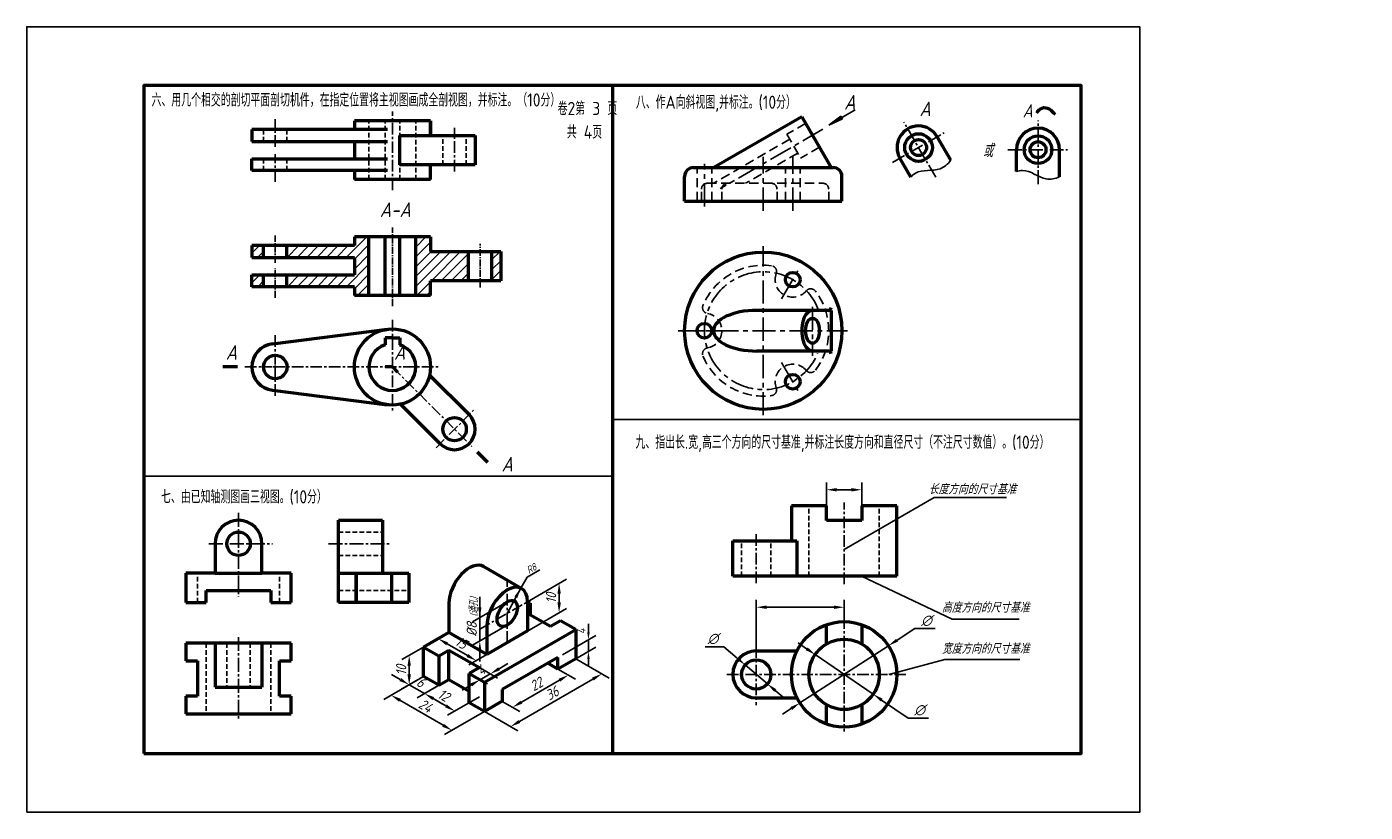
# Model space of a CAD drawing. Header units: millimetres. Extents: x 0 to 457, y 0 to 268.
import ezdxf

# ---------------------------------------------------------------- set-up
doc = ezdxf.new("R2010")
doc.units = ezdxf.units.MM
doc.header["$LTSCALE"] = 0.25
for name, pattern in [('ACAD_ISO04W100', [30, 24, -3, 0, -3]), ('CENTER', [50.8, 31.75, -6.35, 6.35, -6.35]), ('CENTER2', [28.575, 19.05, -3.175, 3.175, -3.175]), ('DASHED', [19.05, 12.7, -6.35]), ('HIDDEN', [9.525, 6.35, -3.175])]:
    doc.linetypes.add(name, pattern=pattern)
doc.layers.get('Defpoints').update_dxf_attribs({"lineweight": 25})
for name, color, linetype, lineweight in [('中心线', 1, 'ACAD_ISO04W100', 25), ('图层1', 7, 'Continuous', 50), ('图层8', 5, 'Continuous', 25), ('答案层', 1, 'Continuous', 25), ('粗实线', 210, 'Continuous', 50), ('粗实线层', 7, 'Continuous', 50), ('粗线层', 7, 'Continuous', 50), ('虚线层', 7, 'DASHED', 25)]:
    doc.layers.add(name, color=color, linetype=linetype, lineweight=lineweight)
for name, color, linetype in [('尺寸层', 221, 'Continuous'), ('点画线层', 7, 'CENTER'), ('细实线', 7, 'Continuous'), ('细实线层', 7, 'Continuous')]:
    doc.layers.add(name, color=color, linetype=linetype)
doc.styles.add('dim', font='gbeitc.shx', dxfattribs={"height": 3.5})
doc.styles.add('工程字体', font='gbenor.shx', dxfattribs={"bigfont": 'gbcbig.shx'})
doc.styles.add('工程字体（斜）', font='gbeitc.shx', dxfattribs={"bigfont": 'gbcbig.shx'})
doc.styles.add('工程斜体', font='gbeitc.shx', dxfattribs={"bigfont": 'gbcbig.shx'})
doc.dimstyles.new('gb35', dxfattribs={"dimtxt": 3.5, "dimasz": 3.5, "dimexe": 2.5, "dimexo": 0, "dimgap": 1, "dimtad": 1, "dimtxsty": '工程斜体', "dimcen": 0, "dimadec": 0, "dimazin": 0, "dimtfac": 1, "dimtmove": 0, "dimatfit": 3, "dimfxl": 0, "dimarcsym": 0})

# ---------------------------------------------------------------- blocks, each defined once
blk = doc.blocks.new('jt')
h = blk.add_hatch(color=256)
h.paths.add_polyline_path([(0, 0), (-0.76, -7.26), (0, -7.26)])
h.paths.add_polyline_path([(0, 0), (0, -7.26), (0.76, -7.26)])
for p, q in [((-0.76, -7.26), (0, 0)), ((0.76, -7.26), (0, 0)), ((0, -7.26), (-0.76, -7.26)), ((0, -7.26), (0.76, -7.26))]:
    blk.add_line(p, q)
blk = doc.blocks.new('*D11')
at = {"layer": 'Defpoints', "color": 0, "ltscale": 0.5}
for p in [(135.48, 46.33), (140.68, 43.33), (135.78, 40.5)]:
    blk.add_point(p, dxfattribs=at)
at = {"layer": '尺寸层', "color": 0, "lineweight": -2, "ltscale": 0.5}
for p, q in [((127.55, 45.25), (124.52, 47)), ((135.48, 46.33), (128.08, 42.06)), ((130.58, 43.5), (135.78, 40.5)), ((140.68, 43.33), (133.28, 39.06)), ((138.81, 38.75), (141.84, 37))]:
    blk.add_line(p, q, dxfattribs=at)
at = {"layer": '尺寸层', "color": 0, "ltscale": 0.5}
for points in [[(127.84, 45.76), (127.26, 44.75), (130.58, 43.5)], [(139.1, 39.26), (138.52, 38.25), (135.78, 40.5)]]:
    blk.add_solid(points, dxfattribs=at)
at = {"layer": '尺寸层', "color": 0, "ltscale": 0.5, "insert": (134.55, 44.39), "char_height": 3.5, "attachment_point": 5, "rotation": 330, "style": '工程斜体'}
blk.add_mtext('6', dxfattribs=at)
blk = doc.blocks.new('*D12')
at = {"layer": 'Defpoints', "color": 0, "ltscale": 0.5}
for p in [(144.14, 45.33), (154.54, 39.33), (146.17, 34.5)]:
    blk.add_point(p, dxfattribs=at)
at = {"layer": '尺寸层', "color": 0, "lineweight": -2, "ltscale": 0.5}
for p, q in [((144.14, 45.33), (133.28, 39.06)), ((138.81, 38.75), (143.14, 36.25)), ((154.54, 39.33), (143.67, 33.06))]:
    blk.add_line(p, q, dxfattribs=at)
at = {"layer": '尺寸层', "color": 0, "ltscale": 0.5}
for points in [[(139.1, 39.26), (138.52, 38.25), (135.78, 40.5)], [(143.43, 36.76), (142.85, 35.75), (146.17, 34.5)]]:
    blk.add_solid(points, dxfattribs=at)
at = {"layer": '尺寸层', "color": 0, "ltscale": 0.5, "insert": (142.35, 39.89), "char_height": 3.5, "attachment_point": 5, "rotation": 330, "style": '工程斜体'}
blk.add_mtext('12', dxfattribs=at)
blk = doc.blocks.new('*D13')
at = {"layer": 'Defpoints', "color": 0, "ltscale": 0.5}
for p in [(135.48, 46.33), (156.27, 34.33), (145.18, 27.93)]:
    blk.add_point(p, dxfattribs=at)
at = {"layer": '尺寸层', "color": 0, "lineweight": -2, "ltscale": 0.5}
for p, q in [((135.48, 46.33), (121.89, 38.49)), ((127.42, 38.18), (142.14, 29.68)), ((156.27, 34.33), (142.68, 26.49))]:
    blk.add_line(p, q, dxfattribs=at)
at = {"layer": '尺寸层', "color": 0, "ltscale": 0.5}
for points in [[(127.71, 38.68), (127.13, 37.67), (124.39, 39.93)], [(142.44, 30.18), (141.85, 29.17), (145.18, 27.93)]]:
    blk.add_solid(points, dxfattribs=at)
at = {"layer": '尺寸层', "color": 0, "ltscale": 0.5, "insert": (136.16, 36.31), "char_height": 3.5, "attachment_point": 5, "rotation": 330, "style": '工程斜体'}
blk.add_mtext('24', dxfattribs=at)
blk = doc.blocks.new('*D14')
at = {"layer": 'Defpoints', "color": 0, "ltscale": 0.5}
for p in [(181.38, 48.83), (184.92, 46.79), (162.33, 37.83)]:
    blk.add_point(p, dxfattribs=at)
at = {"layer": '尺寸层', "color": 0, "lineweight": -2, "ltscale": 0.5}
for p, q in [((181.38, 48.83), (187.42, 45.35)), ((168.89, 37.54), (181.88, 45.04)), ((162.33, 37.83), (168.36, 34.35))]:
    blk.add_line(p, q, dxfattribs=at)
at = {"layer": '尺寸层', "color": 0, "ltscale": 0.5}
for points in [[(181.59, 45.55), (182.18, 44.54), (184.92, 46.79)], [(168.6, 38.05), (169.19, 37.04), (165.86, 35.79)]]:
    blk.add_solid(points, dxfattribs=at)
at = {"layer": '尺寸层', "color": 0, "ltscale": 0.5, "insert": (174.01, 43.68), "char_height": 3.5, "attachment_point": 5, "rotation": 30, "style": '工程斜体'}
blk.add_mtext('22', dxfattribs=at)
blk = doc.blocks.new('*D15')
at = {"layer": 'Defpoints', "color": 0, "ltscale": 0.5}
for p in [(187.45, 52.33), (196.34, 47.2), (156.27, 34.33)]:
    blk.add_point(p, dxfattribs=at)
at = {"layer": '尺寸层', "color": 0, "lineweight": -2, "ltscale": 0.5}
for p, q in [((187.45, 52.33), (198.84, 45.75)), ((168.2, 30.95), (193.31, 45.45)), ((156.27, 34.33), (167.67, 27.75))]:
    blk.add_line(p, q, dxfattribs=at)
at = {"layer": '尺寸层', "color": 0, "ltscale": 0.5}
for points in [[(193.02, 45.95), (193.6, 44.94), (196.34, 47.2)], [(167.91, 31.45), (168.49, 30.44), (165.17, 29.2)]]:
    blk.add_solid(points, dxfattribs=at)
at = {"layer": '尺寸层', "color": 0, "ltscale": 0.5, "insert": (179.38, 40.58), "char_height": 3.5, "attachment_point": 5, "rotation": 30, "style": '工程斜体'}
blk.add_mtext('36', dxfattribs=at)
blk = doc.blocks.new('*D16')
at = {"layer": 'Defpoints', "color": 0, "ltscale": 0.5}
for p in [(181.77, 78.06), (170.99, 71.83), (170.99, 61.83)]:
    blk.add_point(p, dxfattribs=at)
at = {"layer": '尺寸层', "color": 0, "lineweight": -2, "ltscale": 0.5}
for p, q in [((170.99, 71.83), (184.27, 79.5)), ((181.77, 71.56), (181.77, 74.56)), ((170.99, 61.83), (184.27, 69.5))]:
    blk.add_line(p, q, dxfattribs=at)
at = {"layer": '尺寸层', "color": 0, "ltscale": 0.5}
for points in [[(181.19, 74.56), (182.36, 74.56), (181.77, 78.06)], [(181.19, 71.56), (182.36, 71.56), (181.77, 68.06)]]:
    blk.add_solid(points, dxfattribs=at)
at = {"layer": '尺寸层', "color": 0, "ltscale": 0.5, "insert": (179.02, 73.06), "char_height": 3.5, "attachment_point": 5, "rotation": 90, "style": '工程斜体'}
blk.add_mtext('10', dxfattribs=at)
blk = doc.blocks.new('*D17')
at = {"layer": 'Defpoints', "color": 0, "ltscale": 0.5}
for p in [(164.06, 71.83), (154.69, 66.42), (164.06, 63.83)]:
    blk.add_point(p, dxfattribs=at)
at = {"layer": '尺寸层', "color": 0, "lineweight": -2, "ltscale": 0.5}
for p, q in [((154.69, 69.92), (154.69, 73.42)), ((164.06, 71.83), (152.19, 64.98)), ((154.69, 58.42), (154.69, 66.42)), ((164.06, 63.83), (152.19, 56.98)), ((154.69, 54.92), (154.69, 51.42))]:
    blk.add_line(p, q, dxfattribs=at)
at = {"layer": '尺寸层', "color": 0, "ltscale": 0.5}
for points in [[(154.11, 69.92), (155.27, 69.92), (154.69, 66.42)], [(154.11, 54.92), (155.27, 54.92), (154.69, 58.42)]]:
    blk.add_solid(points, dxfattribs=at)
at = {"layer": '尺寸层', "color": 0, "ltscale": 0.5, "insert": (151.94, 62.42), "char_height": 3.5, "attachment_point": 5, "rotation": 90, "style": '工程斜体'}
blk.add_mtext('%%C8', dxfattribs=at)
blk = doc.blocks.new('*D10')
at = {"layer": 'Defpoints', "color": 0, "ltscale": 0.5}
for p in [(135.48, 56.33), (130.58, 53.5), (135.48, 46.33)]:
    blk.add_point(p, dxfattribs=at)
at = {"layer": '尺寸层', "color": 0, "lineweight": -2, "ltscale": 0.5}
for p, q in [((135.48, 56.33), (128.08, 52.06)), ((135.48, 46.33), (128.08, 42.06)), ((130.58, 47), (130.58, 50))]:
    blk.add_line(p, q, dxfattribs=at)
at = {"layer": '尺寸层', "color": 0, "ltscale": 0.5}
for points in [[(129.99, 50), (131.16, 50), (130.58, 53.5)], [(129.99, 47), (131.16, 47), (130.58, 43.5)]]:
    blk.add_solid(points, dxfattribs=at)
at = {"layer": '尺寸层', "color": 0, "ltscale": 0.5, "insert": (127.83, 48.5), "char_height": 3.5, "attachment_point": 5, "rotation": 90, "style": '工程斜体'}
blk.add_mtext('10', dxfattribs=at)
blk = doc.blocks.new('*D18')
at = {"layer": 'Defpoints', "color": 0, "ltscale": 0.5}
for p in [(144.14, 61.33), (153.47, 51.72), (157.13, 53.83)]:
    blk.add_point(p, dxfattribs=at)
at = {"layer": '尺寸层', "color": 0, "lineweight": -2, "ltscale": 0.5}
for p, q in [((144.14, 61.33), (137.98, 57.77)), ((143.51, 57.47), (150.44, 53.47)), ((157.13, 53.83), (150.97, 50.27))]:
    blk.add_line(p, q, dxfattribs=at)
at = {"layer": '尺寸层', "color": 0, "ltscale": 0.5}
for points in [[(143.8, 57.97), (143.22, 56.96), (140.48, 59.22)], [(150.73, 53.97), (150.14, 52.96), (153.47, 51.72)]]:
    blk.add_solid(points, dxfattribs=at)
at = {"layer": '尺寸层', "color": 0, "ltscale": 0.5, "insert": (148.35, 57.85), "char_height": 3.5, "attachment_point": 5, "rotation": 330, "style": '工程斜体'}
blk.add_mtext('15', dxfattribs=at)
blk = doc.blocks.new('*D19')
at = {"layer": 'Defpoints', "color": 0, "ltscale": 0.5}
for p in [(151.07, 47.33), (154.54, 49.33), (158.24, 47.19)]:
    blk.add_point(p, dxfattribs=at)
at = {"layer": '尺寸层', "color": 0, "lineweight": -2, "ltscale": 0.5}
for p, q in [((161.28, 48.94), (164.31, 50.69)), ((151.07, 47.33), (157.28, 43.75)), ((154.54, 49.33), (160.74, 45.75)), ((154.78, 45.19), (158.24, 47.19)), ((151.75, 43.44), (148.72, 41.69))]:
    blk.add_line(p, q, dxfattribs=at)
at = {"layer": '尺寸层', "color": 0, "ltscale": 0.5}
for points in [[(160.98, 49.45), (161.57, 48.44), (158.24, 47.19)], [(151.46, 43.95), (152.04, 42.94), (154.78, 45.19)]]:
    blk.add_solid(points, dxfattribs=at)
at = {"layer": '尺寸层', "color": 0, "ltscale": 0.5, "insert": (155.14, 48.57), "char_height": 3.5, "attachment_point": 5, "rotation": 30, "style": '工程斜体'}
blk.add_mtext('4', dxfattribs=at)

msp = doc.modelspace()

# ---------------------------------------------------------------- hatches: boundary and pattern name
at = {"layer": '答案层', "ltscale": 0.5}
h = msp.add_hatch(dxfattribs=at)
h.set_pattern_fill('ANSI31', color=6, scale=0.75, style=0)
h.set_pattern_definition([(45, (24.128, -94.3545), (-1.683798, 1.683798), [])])
h.paths.add_polyline_path([(80.851, 193.315), (76.851, 193.315), (76.851, 189.315), (80.851, 189.315)])
h.paths.add_polyline_path([(80.851, 183.315), (76.851, 183.315), (76.851, 179.315), (80.851, 179.315)])
h.paths.add_polyline_path([(88.851, 183.315), (88.851, 179.315), (111.851, 179.315), (111.851, 176.315), (116.851, 176.315), (116.851, 196.315), (111.851, 196.315), (111.851, 193.315), (88.851, 193.315), (88.851, 189.315), (111.851, 189.315), (111.851, 183.315)])
h.paths.add_polyline_path([(137.851, 191.315), (137.851, 196.315), (132.851, 196.315), (132.851, 176.315), (137.851, 176.315), (137.851, 181.315), (150.851, 181.315), (150.851, 191.315)])
h.paths.add_polyline_path([(158.851, 181.315), (161.851, 181.315), (161.851, 191.315), (158.851, 191.315)])

# ---------------------------------------------------------------- linework, layer by layer
at = {"color": 7}
msp.add_line((282.838, 239.635), (273.872, 234.459), dxfattribs=at)
msp.add_lwpolyline([(0, 0), (380, 0), (380, 268), (0, 268)], close=True, dxfattribs=at)
at = {"layer": '中心线', "color": 7}
msp.add_line((238.976, 164.303), (226.059, 164.303), dxfattribs=at)
at = {"layer": '图层1', "color": 7}
msp.add_arc((273.638, 172.239), 1, 270, 0, dxfattribs=at)
at = {"layer": '尺寸层', "color": 7, "ltscale": 0.5}
for p, q in [((170.828, 80.206), (175.158, 82.706)), ((168.67, 76.469), (170.828, 80.206)), ((191.785, 61.36), (191.785, 64.324)), ((182.956, 53.742), (194.285, 60.283)), ((187.445, 52.334), (194.285, 56.283)), ((191.785, 54.84), (191.785, 58.84)), ((191.785, 52.32), (191.785, 50.19))]:
    msp.add_line(p, q, dxfattribs=at)
for points in [[(191.365, 61.36), (192.205, 61.36), (191.785, 58.84)], [(191.365, 52.32), (192.205, 52.32), (191.785, 54.84)]]:
    msp.add_solid(points, dxfattribs=at)
at = {"layer": '点画线层', "color": 7, "ltscale": 0.5}
for p, q in [((124.851, 212.236), (124.851, 239.147)), ((84.851, 227.037), (84.851, 236.423)), ((146.064, 218.678), (146.064, 233.494)), ((84.851, 215.151), (84.851, 224.513)), ((124.851, 168.034), (124.851, 136.739)), ((84.851, 162.759), (84.851, 152.717)), ((74.472, 151.914), (83.824, 151.914)), ((84.126, 151.914), (140.825, 151.914)), ((84.851, 152.416), (84.851, 141.544)), ((124.851, 151.914), (152, 124.765)), ((139.739, 124.376), (152.506, 137.143)), ((279.089, 77.839), (279.089, 105.706)), ((249.089, 78.203), (249.089, 95.132)), ((164.062, 57.834), (164.062, 78.585)), ((154.691, 62.423), (173.092, 73.047)), ((279.089, 66.519), (279.089, 27.54)), ((249.089, 56.64), (249.089, 36.549)), ((300.202, 47.03), (239.077, 47.03))]:
    msp.add_line(p, q, dxfattribs=at)
at = {"layer": '点画线层', "color": 7}
for p, q in [((271.846, 233.013), (236.814, 212.787)), ((261.536, 205.177), (261.536, 224.076)), ((231.381, 206.65), (231.381, 221.256)), ((251.484, 205.19), (251.484, 223.603)), ((251.484, 135.438), (251.484, 193.161)), ((257.739, 175.136), (263.324, 184.81)), ((268.292, 172.478), (268.292, 155.753)), ((222.369, 164.303), (280.264, 164.303)), ((257.739, 153.47), (263.383, 143.695))]:
    msp.add_line(p, q, dxfattribs=at)
at = {"layer": '点画线层', "color": 1, "linetype": 'CENTER2', "ltscale": 0.5}
for p, q in [((84.851, 187.448), (84.851, 196.824)), ((124.851, 172.636), (124.851, 199.547)), ((84.851, 175.551), (84.851, 185.645))]:
    msp.add_line(p, q, dxfattribs=at)
at = {"layer": '点画线层', "color": 7}
msp.add_arc((251.484, 164.303), 20.104, 20.18324, 337.25834, dxfattribs=at)
at = {"layer": '答案层', "color": 1, "linetype": 'CENTER2'}
for p, q in [((310.357, 216.649), (299.514, 235.428)), ((345.29, 214.329), (345.29, 236.013)), ((295.578, 221.653), (313.251, 231.857)), ((334.994, 226.052), (355.401, 226.052))]:
    msp.add_line(p, q, dxfattribs=at)
at = {"layer": '答案层', "color": 1, "lineweight": 50}
for p, q in [((315.501, 222.447), (310.864, 230.478)), ((337.936, 218.572), (337.936, 226.052)), ((352.644, 216.778), (352.644, 226.052)), ((301.866, 216.647), (298.127, 223.125))]:
    msp.add_line(p, q, dxfattribs=at)
at = {"layer": '答案层', "lineweight": 50}
for p, q in [((111.851, 193.315), (76.851, 193.315)), ((76.851, 193.315), (76.851, 189.315)), ((80.851, 189.315), (80.851, 193.315)), ((88.851, 189.315), (88.851, 193.315)), ((137.851, 196.315), (111.851, 196.315)), ((111.851, 196.315), (111.851, 193.315)), ((116.851, 176.315), (116.851, 196.315)), ((122.351, 176.315), (122.351, 196.315)), ((127.351, 176.315), (127.351, 196.315)), ((132.851, 176.315), (132.851, 196.315)), ((137.851, 196.315), (137.851, 191.315)), ((76.851, 189.315), (111.851, 189.315)), ((111.851, 189.315), (111.851, 183.315)), ((137.851, 191.315), (161.851, 191.315)), ((150.851, 181.315), (150.851, 191.315)), ((158.851, 181.315), (158.851, 191.315)), ((161.851, 191.315), (161.851, 181.315)), ((76.851, 183.315), (111.851, 183.315)), ((76.851, 179.315), (76.851, 183.315)), ((80.851, 179.315), (80.851, 183.315)), ((88.851, 179.315), (88.851, 183.315)), ((111.851, 179.315), (76.851, 179.315)), ((111.851, 179.315), (111.851, 176.315)), ((137.851, 176.315), (137.851, 181.315)), ((161.851, 181.315), (137.851, 181.315)), ((137.851, 176.315), (111.851, 176.315)), ((71.972, 151.914), (66.972, 151.914)), ((124.851, 151.914), (122.351, 151.914)), ((124.851, 151.914), (126.618, 150.146)), ((153.768, 122.997), (157.303, 119.461)), ((106.481, 99.599), (121.481, 99.599)), ((106.481, 71.599), (106.481, 99.599)), ((121.481, 99.599), (121.481, 81.599)), ((64.311, 91.599), (64.311, 81.599)), ((80.311, 81.599), (80.311, 91.599)), ((64.311, 81.599), (54.311, 81.599)), ((54.311, 81.599), (54.311, 71.599)), ((64.311, 81.599), (80.311, 81.599)), ((90.311, 81.599), (80.311, 81.599)), ((90.311, 71.599), (90.311, 81.599)), ((106.481, 81.599), (130.481, 81.599)), ((112.481, 71.599), (112.481, 81.599)), ((112.481, 81.599), (112.481, 71.599)), ((124.481, 81.599), (124.481, 71.599)), ((130.481, 81.599), (130.481, 71.599)), ((61.311, 71.599), (61.311, 75.599)), ((61.311, 75.599), (83.311, 75.599)), ((83.311, 75.599), (83.311, 71.599)), ((54.311, 71.599), (61.311, 71.599)), ((83.311, 71.599), (90.311, 71.599)), ((130.481, 71.599), (106.481, 71.599)), ((54.311, 57.625), (54.311, 51.625)), ((90.311, 57.625), (54.311, 57.625)), ((64.311, 57.625), (64.311, 42.625)), ((80.311, 57.625), (80.311, 42.625)), ((90.311, 51.625), (90.311, 57.625)), ((54.311, 51.625), (58.311, 51.625)), ((58.311, 51.625), (58.311, 42.625)), ((86.311, 39.625), (86.311, 51.625)), ((86.311, 51.625), (90.311, 51.625)), ((58.311, 42.625), (58.311, 39.625)), ((64.311, 42.625), (80.311, 42.625)), ((58.311, 39.625), (54.311, 39.625)), ((54.311, 39.625), (54.311, 33.625)), ((90.311, 39.625), (86.311, 39.625)), ((90.311, 33.625), (90.311, 39.625)), ((54.311, 33.625), (90.311, 33.625))]:
    msp.add_line(p, q, dxfattribs=at)
at = {"layer": '答案层', "color": 1, "linetype": 'CENTER2', "ltscale": 0.5}
msp.add_line((154.851, 179.078), (154.851, 193.894), dxfattribs=at)
at = {"layer": '答案层'}
for p, q in [((273.089, 104.543), (273.089, 112.525)), ((281.589, 110.025), (276.589, 110.025)), ((285.089, 104.543), (285.089, 112.525)), ((279.089, 89.615), (309.847, 107.373)), ((309.847, 107.373), (334.556, 107.373)), ((284.992, 80.543), (315.958, 65.889)), ((249.089, 56.64), (249.089, 72.444)), ((252.589, 69.944), (275.589, 69.944)), ((279.089, 66.519), (279.089, 72.444)), ((315.958, 65.889), (338.865, 65.889)), ((303.278, 62.644), (297.153, 58.69)), ((310.184, 62.644), (303.278, 62.644)), ((231.62, 56.45), (238.016, 56.45)), ((238.016, 56.45), (242.615, 52.537)), ((266.293, 55.776), (263.403, 57.751)), ((263.967, 37.267), (294.212, 56.792)), ((269.182, 53.801), (288.996, 40.258)), ((294.332, 47.03), (313.47, 52.158)), ((313.47, 52.158), (339.052, 52.158)), ((252.898, 43.79), (245.281, 50.269)), ((255.563, 41.522), (258.229, 39.254)), ((300.906, 32.118), (291.886, 38.283)), ((261.026, 35.369), (258.085, 33.471)), ((307.885, 32.118), (300.906, 32.118))]:
    msp.add_line(p, q, dxfattribs=at)
at = {"layer": '答案层', "linetype": 'CENTER2'}
for p, q in [((72.311, 102.145), (72.311, 73.451)), ((62.191, 91.599), (83.927, 91.599)), ((103.068, 91.599), (124.481, 91.599)), ((72.311, 59.775), (72.311, 31.429))]:
    msp.add_line(p, q, dxfattribs=at)
at = {"layer": '答案层', "linetype": 'HIDDEN'}
for p, q in [((106.481, 95.599), (121.481, 95.599)), ((106.481, 87.599), (121.481, 87.599)), ((58.311, 71.599), (58.311, 81.599)), ((86.311, 71.599), (86.311, 81.599)), ((106.481, 75.599), (130.481, 75.599)), ((61.311, 57.625), (61.311, 33.625)), ((68.311, 57.625), (68.311, 42.625)), ((76.311, 57.625), (76.311, 42.625)), ((83.311, 57.625), (83.311, 33.625))]:
    msp.add_line(p, q, dxfattribs=at)
at = {"layer": '答案层', "lineweight": 50}
msp.add_lwpolyline([(344.922, 238.627, -0.4534007), (349.132, 240.008, -0.0155381), (351.102, 238.238, -1.0628414)], format="xyb", dxfattribs=at)
at = {"layer": '答案层', "color": 1, "lineweight": 20}
for points in [[(66.972, 151.914, 0, 0, 0), (66.972, 155.919, 0.7, 0, 0), (66.972, 158.919, 0, 0, 0)], [(157.303, 119.461, 0, 0, 0), (160.135, 122.293, 0.7, 0, 0), (162.257, 124.415, 0, 0, 0)]]:
    msp.add_lwpolyline(points, format="xyseb", dxfattribs=at)
at = {"layer": '答案层', "color": 1, "lineweight": 50}
for centre, radius in [((304.495, 226.802), 4.72), ((304.495, 226.802), 2.72), ((345.29, 226.052), 4.72), ((345.29, 226.052), 2.72)]:
    msp.add_circle(centre, radius, dxfattribs=at)
at = {"layer": '答案层', "lineweight": 50}
msp.add_circle((72.311, 91.599), 4, dxfattribs=at)
at = {"layer": '答案层', "color": 1, "lineweight": 50}
for centre, start, end in [((304.495, 226.802), 30, 210), ((345.29, 226.052), 0, 180)]:
    msp.add_arc(centre, 7.354, start, end, dxfattribs=at)
at = {"layer": '答案层', "lineweight": 50}
msp.add_arc((72.311, 91.599), 8, 0, 180, dxfattribs=at)
at = {"layer": '答案层', "color": 1}
for points in [[(315.501, 222.447), (314.469, 221.142), (311.244, 218.208), (304.862, 219.604), (302.319, 217.22), (301.866, 216.647)], [(352.644, 216.778), (351.097, 216.163), (346.838, 215.235), (342.01, 219.635), (338.615, 218.843), (337.936, 218.572)]]:
    msp.add_open_spline(points, degree=3, knots=[4.0054727, 4.0054727, 4.0054727, 4.0054727, 8.8457742, 17.3902784, 19.5729162, 19.5729162, 19.5729162, 19.5729162], dxfattribs=at)
at = {"layer": '答案层'}
for points in [[(276.589, 110.609), (276.589, 109.442), (273.089, 110.025)], [(281.589, 110.609), (281.589, 109.442), (285.089, 110.025)], [(252.589, 70.527), (252.589, 69.36), (249.089, 69.944)], [(275.589, 70.527), (275.589, 69.36), (279.089, 69.944)], [(266.622, 56.258), (265.964, 55.294), (269.182, 53.801)], [(296.836, 59.18), (297.469, 58.2), (294.212, 56.792)], [(242.993, 52.982), (242.237, 52.093), (245.281, 50.269)], [(255.941, 41.966), (255.185, 41.078), (252.898, 43.79)], [(260.71, 35.859), (261.342, 34.879), (263.967, 37.267)], [(292.215, 38.765), (291.557, 37.802), (288.996, 40.258)]]:
    msp.add_solid(points, dxfattribs=at)
at = {"layer": '粗实线', "color": 7}
msp.add_line((200, 248), (200, 20), dxfattribs=at)
msp.add_lwpolyline([(40, 20), (360, 20), (360, 248), (40, 248)], close=True, dxfattribs=at)
at = {"layer": '粗实线层', "color": 7, "ltscale": 0.5}
for p, q in [((137.851, 235.915), (111.851, 235.915)), ((111.851, 235.915), (111.851, 232.915)), ((111.851, 235.915), (111.851, 232.915)), ((137.851, 230.915), (137.851, 235.915)), ((137.851, 235.915), (137.851, 230.915)), ((123.226, 232.915), (76.851, 232.915)), ((76.851, 232.915), (76.851, 228.915)), ((76.851, 228.915), (123.226, 228.915)), ((111.851, 228.915), (111.851, 222.915)), ((127.351, 230.915), (153.064, 230.915)), ((127.351, 220.915), (127.351, 230.915)), ((153.064, 230.915), (153.064, 220.915)), ((76.851, 222.915), (123.226, 222.915)), ((76.851, 218.915), (76.851, 222.915)), ((153.064, 220.915), (127.351, 220.915)), ((137.851, 215.915), (137.851, 220.915)), ((123.226, 218.915), (76.851, 218.915)), ((111.851, 218.915), (111.851, 215.915)), ((137.851, 215.915), (111.851, 215.915)), ((83.851, 159.851), (123.226, 164.812)), ((124.851, 161.914), (122.351, 161.914)), ((122.351, 161.914), (122.351, 159.513)), ((124.851, 161.914), (127.351, 161.914)), ((127.351, 161.914), (127.351, 159.513)), ((151.014, 135.651), (137.546, 149.118)), ((83.851, 143.977), (123.226, 139.016)), ((141.114, 125.751), (127.647, 139.218)), ((273.089, 104.543), (261.089, 104.543)), ((261.089, 104.543), (261.089, 92.543)), ((273.089, 99.543), (273.089, 104.543)), ((297.089, 104.543), (285.089, 104.543)), ((285.089, 104.543), (285.089, 99.543)), ((297.089, 80.543), (297.089, 104.543)), ((285.089, 99.543), (273.089, 99.543)), ((241.089, 80.543), (241.089, 92.543)), ((241.089, 92.543), (262.965, 92.543)), ((262.965, 92.543), (262.965, 80.543)), ((168.67, 76.469), (155.974, 83.817)), ((297.089, 80.543), (241.089, 80.543)), ((144.144, 71.334), (144.144, 61.334)), ((171.857, 71.334), (170.991, 71.834)), ((170.991, 71.834), (170.991, 61.834)), ((170.991, 70.834), (171.857, 71.334)), ((178.785, 63.334), (170.991, 67.834)), ((182.249, 65.334), (178.785, 63.334)), ((187.445, 62.334), (182.249, 65.334)), ((273.089, 57.422), (273.089, 64)), ((285.089, 64), (285.089, 57.422)), ((144.144, 61.334), (135.484, 56.334)), ((157.134, 53.834), (144.144, 61.334)), ((156.268, 44.334), (187.445, 62.334)), ((157.134, 63.834), (157.134, 53.834)), ((170.991, 61.834), (157.134, 53.834)), ((187.445, 62.334), (187.445, 52.334)), ((135.484, 46.334), (135.484, 56.334)), ((135.484, 56.334), (140.68, 53.334)), ((140.68, 53.334), (144.144, 55.334)), ((144.144, 55.334), (154.536, 49.334)), ((144.144, 45.334), (144.144, 55.334)), ((249.089, 55.03), (262.965, 55.03)), ((140.68, 53.334), (140.68, 43.334)), ((181.383, 52.834), (162.33, 41.834)), ((181.383, 48.834), (181.383, 52.834)), ((187.445, 52.334), (181.383, 48.834)), ((140.68, 43.334), (135.484, 46.334)), ((154.536, 49.334), (151.072, 47.334)), ((151.072, 47.334), (156.268, 44.334)), ((151.072, 37.334), (151.072, 47.334)), ((140.68, 43.334), (144.144, 45.334)), ((144.144, 45.334), (151.072, 41.334)), ((156.268, 44.334), (156.268, 34.334)), ((162.33, 41.834), (162.33, 37.834)), ((156.268, 34.334), (151.072, 37.334)), ((162.33, 37.834), (156.268, 34.334)), ((249.089, 39.03), (262.965, 39.03)), ((273.089, 30.059), (273.089, 36.637)), ((285.089, 36.637), (285.089, 30.059))]:
    msp.add_line(p, q, dxfattribs=at)
at = {"layer": '粗实线层', "color": 7}
for p, q in [((171.857, 71.334), (171.857, 67.334)), ((181.383, 48.834), (177.919, 50.834))]:
    msp.add_line(p, q, dxfattribs=at)
at = {"layer": '粗实线层', "color": 7, "ltscale": 0.5}
for centre, radius in [((124.851, 151.914), 13), ((84.851, 151.914), 4), ((146.064, 130.701), 4), ((279.089, 47.03), 18), ((279.089, 47.03), 12), ((249.089, 47.03), 5)]:
    msp.add_circle(centre, radius, dxfattribs=at)
for centre, radius, start, end in [((84.851, 151.914), 8, 97.18076, 262.81924), ((124.851, 151.914), 8, 108.20996, 71.79004), ((146.064, 130.701), 7, 225, 45), ((249.089, 47.03), 8, 90, 270)]:
    msp.add_arc(centre, radius, start, end, dxfattribs=at)
for centre, start_param in [((151.072, 75.334), 3.1409478), ((164.062, 67.834), 2.3561945)]:
    msp.add_ellipse(centre, major_axis=(-4.899, -8.485), ratio=0.5773503, start_param=start_param, end_param=5.4977871, dxfattribs=at)
msp.add_ellipse((164.062, 67.834), major_axis=(-2.449, -4.243), ratio=0.5773503, dxfattribs=at)
at = {"layer": '粗线层', "color": 7}
for p, q in [((264.615, 237.33), (234.547, 219.97)), ((264.615, 237.33), (274.638, 219.97)), ((227.638, 219.97), (275.331, 219.97)), ((224.638, 208.464), (224.638, 216.97)), ((278.331, 208.464), (278.331, 216.97)), ((224.638, 208.464), (278.331, 208.464)), ((273.638, 171.239), (249.255, 171.239)), ((274.638, 171.239), (274.638, 157.367)), ((273.638, 157.367), (249.255, 157.367))]:
    msp.add_line(p, q, dxfattribs=at)
for centre, radius in [((251.484, 164.303), 26.847), ((261.536, 181.713), 2.5), ((231.381, 164.303), 2.5), ((261.536, 146.893), 2.5)]:
    msp.add_circle(centre, radius, dxfattribs=at)
for centre, radius, start, end in [((227.638, 216.97), 3, 90, 180), ((275.331, 216.97), 3, 0, 90), ((273.638, 172.239), 1, 270, 0), ((273.638, 156.367), 1, 0, 90)]:
    msp.add_arc(centre, radius, start, end, dxfattribs=at)
for centre, major_axis, ratio, start_param, end_param in [((249.255, 164.303), (-14.708, 0), 0.4716013, 4.712389, 7.8539816), ((268.292, 164.303), (0, 6.936), 0.5301088, 0, 3.1415927)]:
    msp.add_ellipse(centre, major_axis=major_axis, ratio=ratio, start_param=start_param, end_param=end_param, dxfattribs=at)
msp.add_ellipse((268.292, 164.303), major_axis=(0, 4.302), ratio=0.548542, dxfattribs=at)
at = {"layer": '细实线', "color": 7}
for p, q in [((200, 134), (360, 134)), ((40, 114.657), (200, 114.657))]:
    msp.add_line(p, q, dxfattribs=at)
at = {"layer": '细实线层', "color": 7, "ltscale": 0.5}
for p, q in [((111.851, 196.315), (111.851, 193.315)), ((137.851, 191.315), (137.851, 196.315))]:
    msp.add_line(p, q, dxfattribs=at)
at = {"layer": '细实线层'}
msp.add_line((154.691, 66.423), (154.691, 73.512), dxfattribs=at)
at = {"layer": '虚线层', "color": 7, "ltscale": 0.5}
for p, q in [((116.851, 215.915), (116.851, 235.915)), ((122.351, 215.915), (122.351, 235.915)), ((127.351, 215.915), (127.351, 235.915)), ((132.851, 215.915), (132.851, 235.915)), ((80.851, 228.915), (80.851, 232.915)), ((88.851, 228.915), (88.851, 232.915)), ((142.064, 220.915), (142.064, 230.915)), ((150.064, 220.915), (150.064, 230.915)), ((80.851, 218.915), (80.851, 222.915)), ((88.851, 218.915), (88.851, 222.915)), ((267.089, 80.543), (267.089, 104.543)), ((291.089, 80.543), (291.089, 104.543)), ((244.089, 80.543), (244.089, 92.543)), ((254.089, 80.543), (254.089, 92.543))]:
    msp.add_line(p, q, dxfattribs=at)
at = {"layer": '虚线层', "color": 7}
for p, q in [((265.932, 235.049), (259.516, 231.344)), ((260.516, 229.612), (234.53, 214.609)), ((259.516, 231.344), (264.236, 223.169)), ((263.236, 224.901), (245.41, 214.609)), ((270.652, 226.873), (264.236, 223.169)), ((228.881, 208.464), (228.881, 219.97)), ((233.881, 208.464), (233.881, 219.97)), ((259.036, 208.464), (259.036, 219.97)), ((264.036, 208.464), (264.036, 219.97)), ((230.384, 208.464), (230.384, 212.609)), ((232.384, 214.609), (271.811, 214.609)), ((237.363, 208.464), (237.363, 212.609)), ((256.174, 208.464), (256.174, 212.609)), ((273.811, 208.464), (273.811, 212.609))]:
    msp.add_line(p, q, dxfattribs=at)
for centre, radius, start, end in [((232.384, 212.609), 2, 90, 180), ((239.363, 212.609), 2, 90, 180), ((254.174, 212.609), 2, 0, 90), ((271.811, 212.609), 2, 0, 90), ((251.484, 164.303), 22.326, 82.76392, 157.23608), ((254.045, 184.467), 2, 339.81552, 82.76392), ((261.536, 181.713), 5.982, 159.81552, 320.18448), ((267.667, 176.603), 2, 37.23608, 140.18448), ((251.484, 164.303), 22.326, 322.76392, 37.23608), ((232.742, 172.168), 2, 157.23608, 260.18448), ((231.381, 164.303), 5.982, 279.81552, 80.18448), ((232.742, 156.438), 2, 99.81552, 202.76392), ((251.484, 164.303), 22.326, 202.76392, 277.23608), ((261.536, 146.893), 5.982, 39.81552, 200.18448), ((267.667, 152.004), 2, 219.81552, 322.76392), ((254.045, 144.139), 2, 277.23608, 20.18448)]:
    msp.add_arc(centre, radius, start, end, dxfattribs=at)

# ---------------------------------------------------------------- block references
at = {"color": 7, "xscale": 0.6999999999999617, "yscale": 0.6999999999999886, "zscale": 0.7, "rotation": 119.9999999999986}
msp.add_blockref('jt', (273.872, 234.459), dxfattribs=at)

# ---------------------------------------------------------------- texts
at = {"layer": '图层8', "color": 7, "style": '工程字体'}
for s, p in [('六、用几个相交的剖切平面剖切机件，在指定位置将主视图画成全剖视图，并标注。（10分）', (42.617, 240.777)), ('八、作A向斜视图,并标注。(10分）', (208, 240)), ('九、指出长.宽,高三个方向的尺寸基准,并标注长度方向和直径尺寸（不注尺寸数值）。(10分）', (207.848, 124)), ('七、由已知轴测图画三视图。(10分）', (45.857, 105.363))]:
    msp.add_text(s, height=4.5, dxfattribs=at).set_placement(p)
at = {"layer": '尺寸层', "color": 7, "ltscale": 0.5, "insert": (170.281, 83.393), "char_height": 2.45, "width": 3.93152, "attachment_point": 1, "rotation": 30, "style": '工程斜体'}
msp.add_mtext('R8', dxfattribs=at)
at = {"layer": '尺寸层', "color": 7, "ltscale": 0.5, "attachment_point": 5, "rotation": 90, "style": '工程字体（斜）'}
for s, insert, char_height in [('(通孔)', (152.861, 70.064), 2.5), ('4', (189.285, 61.709), 3)]:
    msp.add_mtext(s, dxfattribs=dict(at, insert=insert, char_height=char_height))
at = {"layer": '答案层', "style": 'dim'}
msp.add_text('A', height=5, dxfattribs=at).set_placement((304.801, 237.504))
at = {"layer": '答案层', "ltscale": 0.5, "style": '工程斜体'}
for s, p in [('A-A', (120.542, 203.1)), ('A', (67.946, 154.408)), ('A', (125.399, 154.408)), ('A', (162.112, 116.26))]:
    msp.add_text(s, height=5, dxfattribs=at).set_placement(p)
at = {"layer": '答案层', "char_height": 3.5, "attachment_point": 5, "style": '工程字体（斜）'}
for s, insert in [('长度方向的尺寸基准', (322.884, 110.24)), ('高度方向的尺寸基准', (327.397, 69.844)), ('∅', (307.231, 65.394)), ('∅', (234.318, 59.2)), ('宽度方向的尺寸基准', (327.397, 55.813)), ('∅', (304.895, 34.868))]:
    msp.add_mtext(s, dxfattribs=dict(at, insert=insert))
at = {"layer": '细实线', "color": 7, "style": '工程字体'}
for s, p in [('卷2第 3 页', (181.286, 237.873)), ('共 4页', (184.382, 229.828))]:
    msp.add_text(s, height=4.5, dxfattribs=at).set_placement(p)
at = {"layer": '细实线层', "color": 1, "ltscale": 0.5, "style": '工程斜体'}
for s, p in [('A', (340.021, 237.061)), ('或', (326.465, 223.505))]:
    msp.add_text(s, height=4.5, dxfattribs=at).set_placement(p)
at = {"layer": '虚线层', "color": 7, "style": 'dim'}
msp.add_text('A', height=5, dxfattribs=at).set_placement((279.092, 239.753))

# ---------------------------------------------------------------- dimensions: what is measured, and where the dimension line sits
at = {"layer": '尺寸层', "color": 7, "ltscale": 0.5}
for p1, p2, distance, picture, middle in [((170.991, 61.834), (170.991, 71.834), -10.782, '*D16', (179.023, 73.059)), ((144.144, 61.334), (157.134, 53.834), -3.667, '*D18', (148.347, 57.848)), ((135.484, 46.334), (135.484, 56.334), 4.906, '*D10', (127.828, 48.501)), ((151.072, 47.334), (154.536, 49.334), -3.708, '*D19', (155.138, 48.574)), ((156.268, 34.334), (187.445, 52.334), -8.898, '*D15', (179.38, 40.578)), ((135.484, 46.334), (156.268, 34.334), -11.093, '*D13', (136.158, 36.311)), ((135.484, 46.334), (140.68, 43.334), -4.902, '*D11', (134.554, 44.385)), ((162.33, 37.834), (181.383, 48.834), -3.533, '*D14', (174.015, 43.676)), ((144.144, 45.334), (154.536, 39.334), -8.366, '*D12', (142.349, 39.885))]:
    dim = msp.add_aligned_dim(p1=p1, p2=p2, distance=distance, dimstyle='gb35', dxfattribs=at)
    dim.commit()
    dim.dimension.update_dxf_attribs({"geometry": picture, "text_midpoint": middle})
dim = msp.add_aligned_dim(p1=(164.062, 63.834), p2=(164.062, 71.834), distance=9.372, text='%%C8', dimstyle='gb35', dxfattribs=at)
dim.commit()
dim.dimension.update_dxf_attribs({"geometry": '*D17', "text_midpoint": (151.941, 62.423)})

# ---------------------------------------------------------------- leaders
msp.add_leader([(168.67, 76.469), (164.062, 67.834)], dimstyle='gb35', override={"dimgap": 1, "dimtad": 0}, dxfattribs=at)

doc.saveas('drawing.dxf')
